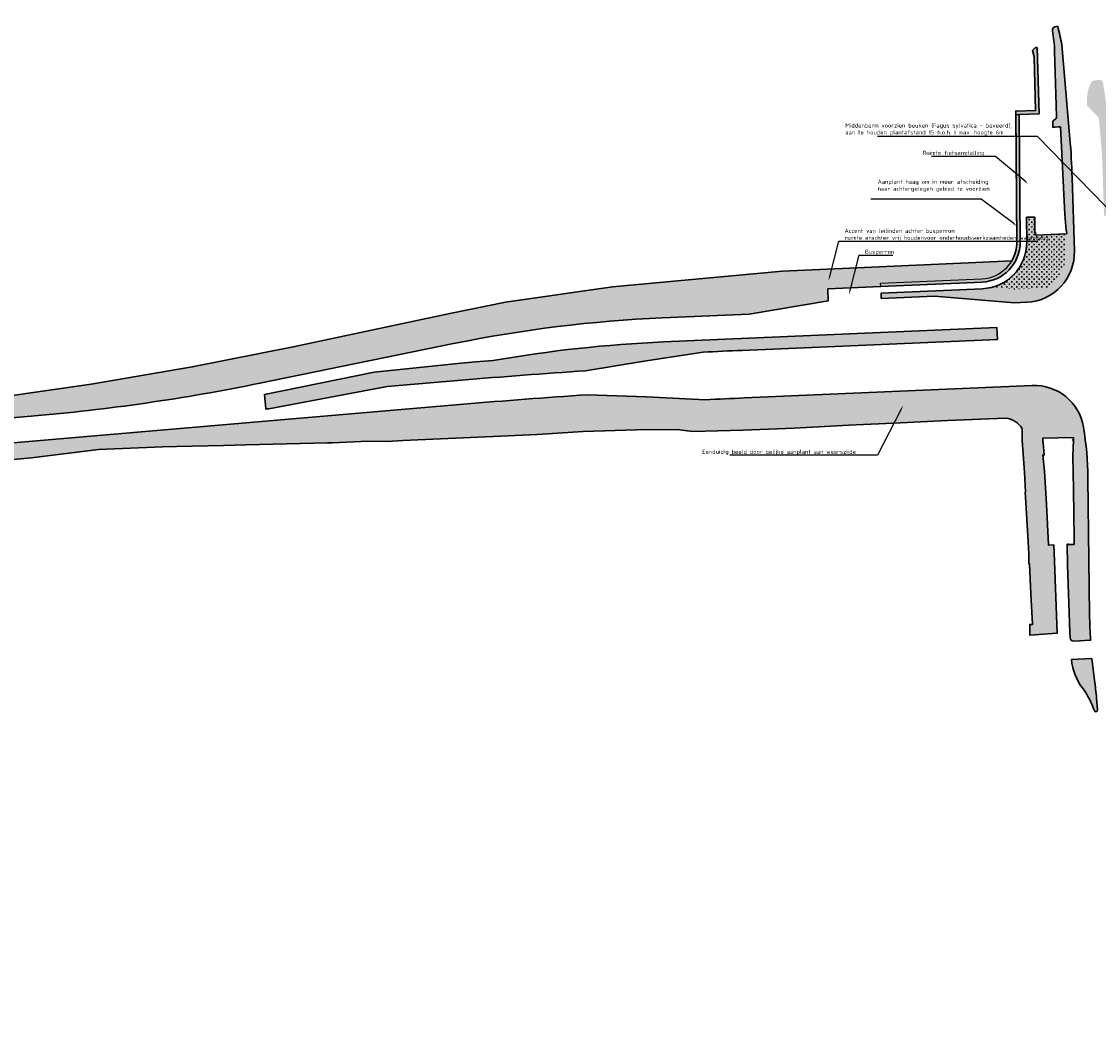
# Model space of a CAD drawing. Header units: metres. Extents: x 169758 to 173903, y 405444 to 407160.
# Tile 8 of 13: x 171081 to 171405, y 406408 to 406714. Entities that reach past the tile are written whole.
import ezdxf
from ezdxf import colors
from ezdxf.entities.mleader import LeaderData, LeaderLine
from ezdxf.math import Vec2, Vec3

# ---------------------------------------------------------------- set-up
doc = ezdxf.new("R2010")
doc.units = ezdxf.units.M
doc.header["$MEASUREMENT"] = 0
doc.layers.add('BRO ALG G aan te planten haag', color=114, linetype='Continuous')
doc.layers.add('BRO ALG G Bermen', color=7, linetype='Continuous', lineweight=30, true_color=0xafd9aa)
doc.layers.add('BRO ALG G Bloem- en kruidenrijk grasland hatch', color=7, linetype='Continuous', true_color=0xd7ebd2)
doc.layers.add('X-XX-AL-T25-500', color=7, linetype='Continuous', lineweight=25)
doc.styles.add('NLCS-ISO-M500-T25', font='NLCS-ISO.ttf', dxfattribs={"height": 1.25})
pattern_1 = [(0, (0, 0), (0.75, 0.75), [0.375, -1.125]), (90, (0.1875, -0.1875), (-0.7499999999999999, 0.75), [0.375, -1.125])]

msp = doc.modelspace()

# ---------------------------------------------------------------- hatches: boundary and pattern name
at = {"layer": 'BRO ALG G aan te planten haag'}
h = msp.add_hatch(color=256, dxfattribs=at)
h.dxf.hatch_style = 1
h.paths.add_polyline_path([(171381.4401412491, 406647.7344690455), (171381.1297081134, 406686.1844832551), (171380.129740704, 406686.1764098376), (171380.4401738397, 406647.7263956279, -0.4039940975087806), (171369.9143819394, 406636.6477988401), (171339.4126650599, 406635.3326483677), (171339.4568192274, 406634.308599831), (171369.9574591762, 406635.648727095, 0.4039940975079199)])
at = {"layer": 'BRO ALG G Bermen'}
h = msp.add_hatch(color=256, dxfattribs=at)
h.dxf.hatch_style = 1
edge = h.paths.add_edge_path(flags=17)
edge.add_line((170035.612, 407051.313), (170005.252, 407023.721))
edge.add_line((170005.252, 407023.721), (169995.595, 407014.945))
edge.add_line((169995.595, 407014.945), (169992.799, 407012.185))
edge.add_line((169992.799, 407012.185), (169986.961, 407006.693))
edge.add_line((169986.961, 407006.693), (169984.7786659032, 407004.568055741))
edge.add_line((169984.7786659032, 407004.568055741), (169986.4161310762, 407000.9008282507))
edge.add_arc((170359.5814757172, 406621.2427428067), 532.3463499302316, 134.505863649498, 135.1613858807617)
edge.add_arc((170049.461063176, 406929.6210162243), 95.00000000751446, 135.161385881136, 141.6687191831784)
edge.add_arc((169983.9604999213, 406981.4083333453), 11.49999999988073, 141.6687191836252, 222.7496336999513)
edge.add_line((169975.5157411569, 406973.6021787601), (169974.0176026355, 406972.2697672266))
edge.add_arc((170611.9164096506, 407494.4118488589), 824.3465541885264, 219.3015037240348, 220.4787868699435)
edge.add_arc((170170.2785678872, 407127.4935724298), 250.3407251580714, 222.2188018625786, 227.7824661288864)
edge.add_arc((169624.2478095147, 406588.926065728), 517.1749999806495, 39.74957779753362, 43.06864620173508, ccw=False)
edge.add_line((170021.8760208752, 406919.6250015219), (170016.201, 406928.033))
edge.add_line((170016.201, 406928.033), (170013.8328175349, 406931.1148175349))
edge.add_line((170013.8328175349, 406931.1148175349), (170016.819, 406934.16))
edge.add_line((170016.819, 406934.16), (170016.645, 406933.921))
edge.add_line((170016.645, 406933.921), (170016.626, 406933.89))
edge.add_line((170016.626, 406933.89), (170016.492, 406933.668))
edge.add_line((170016.492, 406933.668), (170016.361, 406933.404))
edge.add_line((170016.361, 406933.404), (170016.349, 406933.373))
edge.add_line((170016.349, 406933.373), (170016.252, 406933.129))
edge.add_line((170016.252, 406933.129), (170016.197, 406932.945))
edge.add_line((170016.197, 406932.945), (170016.168, 406932.846))
edge.add_line((170016.168, 406932.846), (170016.107, 406932.556))
edge.add_line((170016.107, 406932.556), (170016.071, 406932.263))
edge.add_line((170016.071, 406932.263), (170016.06, 406931.968))
edge.add_line((170016.06, 406931.968), (170016.074, 406931.673))
edge.add_line((170016.074, 406931.673), (170016.094, 406931.526))
edge.add_line((170016.094, 406931.526), (170016.113, 406931.38))
edge.add_line((170016.113, 406931.38), (170016.124, 406931.332))
edge.add_line((170016.124, 406931.332), (170016.176, 406931.091))
edge.add_line((170016.176, 406931.091), (170016.233, 406930.908))
edge.add_line((170016.233, 406930.908), (170016.264, 406930.811))
edge.add_line((170016.264, 406930.811), (170042.564, 406891.891))
edge.add_line((170042.564, 406891.891), (170045.083, 406887.842))
edge.add_line((170045.083, 406887.842), (170046.025704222, 406886.5423251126))
edge.add_line((170046.025704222, 406886.5423251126), (170044.8009999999, 406885.654))
edge.add_line((170044.8009999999, 406885.654), (170047.771, 406881.259))
edge.add_line((170047.771, 406881.259), (170048.053437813, 406881.1749170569))
edge.add_line((170048.053437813, 406881.1749170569), (170048.095006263, 406881.1019481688))
edge.add_line((170048.095006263, 406881.1019481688), (170052.3208906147, 406873.4602314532))
edge.add_line((170052.3208906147, 406873.4602314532), (170061.3913156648, 406860.3380216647))
edge.add_line((170061.3913156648, 406860.3380216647), (170061.75, 406861.882))
edge.add_line((170061.75, 406861.882), (170066.416, 406866.871))
edge.add_line((170066.416, 406866.871), (170067.231, 406866.072))
edge.add_line((170067.231, 406866.072), (170067.552, 406865.783))
edge.add_line((170067.552, 406865.783), (170063.62, 406861.578))
edge.add_line((170063.62, 406861.578), (170063.154, 406859.574))
edge.add_line((170063.154, 406859.574), (170067.347, 406852.838))
edge.add_line((170067.347, 406852.838), (170071.597, 406846.193))
edge.add_line((170071.597, 406846.193), (170074.509, 406841.83))
edge.add_line((170074.509, 406841.83), (170091.411, 406818.25))
edge.add_line((170091.411, 406818.25), (170109.581, 406792.9))
edge.add_line((170109.581, 406792.9), (170129.53, 406765.47))
edge.add_line((170129.53, 406765.47), (170139.09, 406752.906))
edge.add_line((170139.09, 406752.906), (170145.371, 406744.651))
edge.add_line((170145.371, 406744.651), (170157.2, 406730.742))
edge.add_line((170157.2, 406730.742), (170171.829, 406714.691))
edge.add_line((170171.829, 406714.691), (170173.726, 406713.594))
edge.add_line((170173.726, 406713.594), (170175.712, 406712.667))
edge.add_line((170175.712, 406712.667), (170177.77, 406711.916))
edge.add_line((170177.77, 406711.916), (170179.177, 406711.538))
edge.add_line((170179.177, 406711.538), (170179.886, 406711.348))
edge.add_line((170179.886, 406711.348), (170180.872, 406711.173))
edge.add_line((170180.872, 406711.173), (170182.044, 406710.965))
edge.add_line((170182.044, 406710.965), (170184.227, 406710.772))
edge.add_line((170184.227, 406710.772), (170186.418, 406710.77))
edge.add_line((170186.418, 406710.77), (170196.63, 406710.98))
edge.add_line((170196.63, 406710.98), (170205.15, 406711.64))
edge.add_line((170205.15, 406711.64), (170207.596, 406711.911))
edge.add_line((170207.596, 406711.911), (170209.945, 406712.379))
edge.add_line((170209.945, 406712.379), (170210.01, 406712.392))
edge.add_line((170210.01, 406712.392), (170212.373, 406713.081))
edge.add_line((170212.373, 406713.081), (170214.668, 406713.971))
edge.add_line((170214.668, 406713.971), (170230.091, 406721.64))
edge.add_line((170230.091, 406721.64), (170233.281, 406724.54))
edge.add_line((170233.281, 406724.54), (170241.7, 406735.041))
edge.add_line((170241.7, 406735.041), (170245.958, 406740.465))
edge.add_line((170245.958, 406740.465), (170248.117, 406743.215))
edge.add_line((170248.117, 406743.215), (170248.67, 406743.919))
edge.add_line((170248.67, 406743.919), (170253.481, 406750.715))
edge.add_line((170253.481, 406750.715), (170255.65, 406753.78))
edge.add_line((170255.65, 406753.78), (170255.89, 406754.093))
edge.add_line((170255.89, 406754.093), (170258.539, 406757.55))
edge.add_line((170258.539, 406757.55), (170263.389, 406764.52))
edge.add_line((170263.389, 406764.52), (170265.289, 406763.68))
edge.add_line((170265.289, 406763.68), (170260.98, 406757.49))
edge.add_line((170260.98, 406757.49), (170259.204, 406755.102))
edge.add_line((170259.204, 406755.102), (170257.79, 406753.2))
edge.add_line((170257.79, 406753.2), (170255.643, 406750))
edge.add_line((170255.643, 406750), (170251.509, 406744.18))
edge.add_line((170251.509, 406744.18), (170247.579, 406739.089))
edge.add_line((170247.579, 406739.089), (170243.28, 406733.701))
edge.add_line((170243.28, 406733.701), (170236.45, 406724.55))
edge.add_line((170236.45, 406724.55), (170234.938, 406722.917))
edge.add_line((170234.938, 406722.917), (170231.15, 406719.792))
edge.add_line((170231.15, 406719.792), (170230.21, 406719.14))
edge.add_line((170230.21, 406719.14), (170226.416, 406717.29))
edge.add_line((170226.416, 406717.29), (170215.139, 406711.791))
edge.add_line((170215.139, 406711.791), (170212.6834312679, 406710.7793166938))
edge.add_line((170212.6834312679, 406710.7793166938), (170213.0286851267, 406704.506074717))
edge.add_line((170213.0286851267, 406704.506074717), (170192.7945334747, 406685.7381278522))
edge.add_arc((170533.3969285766, 407049.8398039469), 498.5780000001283, 226.9098951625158, 231.2686492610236)
edge.add_line((170221.4518339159, 406660.9050022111), (170221.9311204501, 406661.0175122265))
edge.add_line((170221.9311204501, 406661.0175122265), (170228.3969999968, 406657.4480000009))
edge.add_line((170228.3969999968, 406657.4480000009), (170235.6639999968, 406652.1420000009))
edge.add_line((170235.6639999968, 406652.1420000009), (170243.5609999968, 406647.0180000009))
edge.add_line((170243.5609999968, 406647.0180000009), (170252.3779999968, 406641.617000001))
edge.add_line((170252.3779999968, 406641.617000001), (170259.9679999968, 406637.2350000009))
edge.add_line((170259.9679999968, 406637.2350000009), (170271.3989999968, 406631.068000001))
edge.add_line((170271.3989999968, 406631.068000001), (170281.9599999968, 406625.9170000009))
edge.add_line((170281.9599999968, 406625.9170000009), (170291.1539999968, 406621.7280000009))
edge.add_line((170291.1539999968, 406621.7280000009), (170301.5989999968, 406616.9030000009))
edge.add_line((170301.5989999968, 406616.9030000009), (170313.4659999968, 406611.0000000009))
edge.add_line((170313.4659999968, 406611.0000000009), (170329.0629999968, 406602.0230000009))
edge.add_line((170329.0629999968, 406602.0230000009), (170343.2259999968, 406594.3360000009))
edge.add_line((170343.2259999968, 406594.3360000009), (170354.2736154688, 406588.3790850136))
edge.add_line((170354.2736154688, 406588.3790850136), (170363.8737385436, 406583.5034084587))
edge.add_arc((170533.9715758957, 407052.2716213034), 498.675156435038, 250.0561254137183, 258.7718407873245)
edge.add_arc((170439.0112461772, 406573.9311628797), 10.99999999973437, 258.7822488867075, 298.608105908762)
edge.add_arc((170468.2190261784, 406520.378333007), 50.00000000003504, 56.19273106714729, 118.6081059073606, ccw=False)
edge.add_arc((170502.1594893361, 406571.0640801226), 11.00000000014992, 236.1927310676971, 270.3239980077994)
edge.add_line((170502.2216921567, 406560.0642559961), (170527.1287227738, 406560.2051025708))
edge.add_arc((170527.1343775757, 406559.2051185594), 0.999999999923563, 3.0151875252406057, 90.32399801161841, ccw=False)
edge.add_line((170528.1329932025, 406559.2577192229), (170528.0900268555, 406555.4670410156))
edge.add_line((170528.0900268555, 406555.4670410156), (170552.0920410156, 406555.4609985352))
edge.add_line((170552.0920410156, 406555.4609985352), (170575.4700317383, 406557.0660400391))
edge.add_line((170575.4700317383, 406557.0660400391), (170615.3720092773, 406560.4760131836))
edge.add_line((170615.3720092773, 406560.4760131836), (170668.3020019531, 406565.0010375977))
edge.add_line((170668.3020019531, 406565.0010375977), (170726.5390014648, 406569.9800415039))
edge.add_line((170726.5390014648, 406569.9800415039), (170825.25, 406578.7930297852))
edge.add_line((170825.25, 406578.7930297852), (170851.9140014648, 406581.3760375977))
edge.add_line((170851.9140014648, 406581.3760375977), (170852.1300048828, 406580.9199829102))
edge.add_line((170852.1300048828, 406580.9199829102), (170883.1199951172, 406583.8500366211))
edge.add_line((170883.1199951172, 406583.8500366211), (170889.4600219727, 406584.4000244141))
edge.add_line((170889.4600219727, 406584.4000244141), (170913.950012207, 406586.5700073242))
edge.add_line((170913.950012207, 406586.5700073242), (170914.2430419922, 406587.2349853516))
edge.add_line((170914.2430419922, 406587.2349853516), (170917.575012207, 406586.3939819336))
edge.add_line((170917.575012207, 406586.3939819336), (171002.5969848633, 406593.9140014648))
edge.add_line((171002.5969848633, 406593.9140014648), (171059.616027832, 406598.9260253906))
edge.add_line((171059.616027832, 406598.9260253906), (171101.6430053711, 406604.9240112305))
edge.add_line((171101.6430053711, 406604.9240112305), (171132.0620117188, 406610.1000366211))
edge.add_line((171132.0620117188, 406610.1000366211), (171162.4700317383, 406616.1060180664))
edge.add_line((171162.4700317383, 406616.1060180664), (171209.6920166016, 406626.1810302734))
edge.add_line((171209.6920166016, 406626.1810302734), (171226.4280395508, 406629.6199951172))
edge.add_line((171226.4280395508, 406629.6199951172), (171258.5939941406, 406634.2430419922))
edge.add_line((171258.5939941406, 406634.2430419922), (171309.83203125, 406638.9100341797))
edge.add_line((171309.83203125, 406638.9100341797), (171365.9080200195, 406641.4290161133))
edge.add_line((171365.9080200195, 406641.4290161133), (171378.8934123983, 406642.012371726))
edge.add_arc((171369.4405323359, 406647.6375880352), 11.00000000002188, 329.2439852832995, 360.462577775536)
edge.add_line((171380.4401738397, 406647.7263956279), (171380.1218396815, 406687.1550245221))
edge.add_line((171380.1218396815, 406687.1550245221), (171386.0994473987, 406687.3323516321))
edge.add_line((171386.0994473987, 406687.3323516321), (171385.619657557, 406703.505825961))
edge.add_line((171385.619657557, 406703.505825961), (171385.1139710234, 406705.3895407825))
edge.add_line((171385.1139710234, 406705.3895407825), (171385.299, 406705.558))
edge.add_line((171385.299, 406705.558), (171385.484, 406705.757))
edge.add_line((171385.484, 406705.757), (171385.729, 406706.021))
edge.add_line((171385.729, 406706.021), (171385.795, 406706.08))
edge.add_line((171385.795, 406706.08), (171385.866, 406706.133))
edge.add_line((171385.866, 406706.133), (171385.941, 406706.18))
edge.add_line((171385.941, 406706.18), (171386.02, 406706.219))
edge.add_line((171386.02, 406706.219), (171386.103, 406706.251))
edge.add_line((171386.103, 406706.251), (171386.188, 406706.275))
edge.add_line((171386.188, 406706.275), (171386.275, 406706.291))
edge.add_line((171386.275, 406706.291), (171386.363, 406706.299))
edge.add_line((171386.363, 406706.299), (171386.537, 406706.307))
edge.add_line((171386.537, 406706.307), (171387.1286598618, 406686.3624435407))
edge.add_line((171387.1286598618, 406686.3624435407), (171381.1297081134, 406686.1844832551))
edge.add_line((171381.1297081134, 406686.1844832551), (171381.4401412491, 406647.7344690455))
edge.add_arc((171369.440532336, 406647.637588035), 11.99999999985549, -87.53109217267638, 0.4625777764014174, ccw=False)
edge.add_line((171369.9574591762, 406635.648727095), (171339.4568192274, 406634.308599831))
edge.add_line((171339.4568192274, 406634.308599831), (171323.4716713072, 406633.6193640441))
edge.add_line((171323.4716713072, 406633.6193640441), (171323.6267493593, 406630.022705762))
edge.add_line((171323.6267493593, 406630.022705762), (171299.7782591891, 406625.9916368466))
edge.add_line((171299.7782591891, 406625.9916368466), (171273.7084394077, 406624.867577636))
edge.add_arc((171290.9554880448, 406224.864227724), 400.37500000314, 92.4689078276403, 101.5509121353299)
edge.add_line((171210.7849580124, 406617.1304979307), (171152.4230186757, 406605.2026112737))
edge.add_arc((171032.3549473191, 407192.6835036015), 599.6249999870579, 274.89433838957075, 281.5509121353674, ccw=False)
edge.add_line((171083.5140349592, 406595.2448972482), (170926.5753944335, 406581.80613119))
edge.add_line((170926.5753944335, 406581.80613119), (170887.4689274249, 406578.3695773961))
edge.add_line((170887.4689274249, 406578.3695773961), (170799.7430459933, 406570.4706735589))
edge.add_arc((170710.0650904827, 407566.4414885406), 999.9999999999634, 272.9357894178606, 275.1450803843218, ccw=False)
edge.add_arc((170812.6842980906, 405565.4461264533), 1003.625000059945, 92.93578941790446, 95.05042643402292)
edge.add_line((170724.3327132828, 406565.1746587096), (170550.4309417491, 406549.8059894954))
edge.add_arc((170515.5370725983, 406944.6421055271), 396.3750000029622, 260.3645286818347, 275.05042643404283, ccw=False)
edge.add_arc((170533.3969285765, 407049.839803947), 503.0780000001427, 214.6532731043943, 260.3645286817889, ccw=False)
edge.add_line((170119.5609226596, 406763.7852037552), (170046.3215679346, 406869.7407871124))
edge.add_line((170046.3215679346, 406869.7407871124), (170041.9471467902, 406877.651104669))
edge.add_line((170041.9471467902, 406877.651104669), (170036.0419636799, 406888.0170106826))
edge.add_line((170036.0419636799, 406888.0170106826), (170029.8799422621, 406898.2642115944))
edge.add_arc((169624.2478094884, 406588.9260657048), 510.1250000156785, 37.32941860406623, 43.0686462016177)
edge.add_arc((169770.355024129, 406725.50088709), 310.1249999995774, 43.06864620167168, 50.30458411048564)
edge.add_arc((169978.0143960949, 406975.6685325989), 15.00000000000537, 147.1981407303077, 230.304584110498, ccw=False)
edge.add_arc((170049.4610631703, 406929.6210162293), 99.9999999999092, 135.1613858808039, 147.1981407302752, ccw=False)
edge.add_arc((170359.5814758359, 406621.2427426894), 537.3463500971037, 131.8899500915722, 135.1613858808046, ccw=False)
edge.add_line((170000.7942485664, 407021.2587742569), (170056.3545962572, 407071.7990812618))
edge.add_line((170056.3545962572, 407071.7990812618), (170069.178401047, 407083.1960328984))
edge.add_line((170069.178401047, 407083.1960328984), (170071.2880186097, 407080.8577590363))
edge.add_line((170071.2880186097, 407080.8577590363), (170058.5525605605, 407069.367682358))
edge.add_line((170058.5525605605, 407069.367682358), (170046.6064548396, 407058.6062617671))
edge.add_line((170046.6064548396, 407058.6062617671), (170035.612, 407051.313))
h = msp.add_hatch(color=256, dxfattribs=at)
h.dxf.hatch_style = 1
h.paths.add_polyline_path([(171397.777007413, 406645.051815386), (171397.090125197, 406667.0919424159, 0.01471150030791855), (171396.4313001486, 406678.8204771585), (171394.002, 406707.092, 0.007203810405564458), (171392.7505544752, 406712.7528237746), (171391.8568874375, 406712.5117199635, 0.3932584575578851), (171391.135635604, 406711.3559614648, -0.04036392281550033), (171391.8216129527, 406705.1880573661), (171392.413343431, 406685.5208048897, -0.3035515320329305), (171391.8234060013, 406684.5784707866, 0.3035515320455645), (171391.2334685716, 406683.6361366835), (171391.274, 406682.289), (171391.764, 406682.328), (171391.935, 406682.362), (171392.983, 406682.372), (171393.5430589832, 406682.3966604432), (171394.876, 406656.015), (171395.286, 406651.211), (171395.433, 406651.042), (171395.515, 406650.338), (171395.378, 406650.226), (171386.113, 406649.809), (171386.059, 406650.531), (171385.841, 406650.628), (171385.8799822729, 406655.2038799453), (171383.3800637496, 406655.1836964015), (171383.440076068, 406647.7506158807, -0.4037560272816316), (171370.0550650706, 406633.6510820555), (171339.5429737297, 406632.3104556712), (171339.6118972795, 406630.7119415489), (171355.5970451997, 406631.4011773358), (171379.7039987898, 406629.4378157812), (171383.4304451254, 406629.5984899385, 0.4107220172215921)])
h = msp.add_hatch(color=256, dxfattribs=at)
h.dxf.hatch_style = 1
h.paths.add_polyline_path([(171406.3917544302, 406695.7645678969, 0.4124732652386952), (171405.2492374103, 406696.5908633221), (171403.5065313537, 406696.3162695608, 0.2269878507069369), (171402.8216131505, 406695.7904796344, 0.1516512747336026), (171401.6271559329, 406688.7758338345), (171405.0903480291, 406685.2012367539, -0.02045146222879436), (171406.3044864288, 406668.3795941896), (171406.700340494, 406655.6777456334), (171409.2455902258, 406655.678321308), (171409.1393429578, 406664.4781535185, 0.03733341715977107)])
h = msp.add_hatch(color=256, dxfattribs=at)
h.dxf.hatch_style = 1
h.paths.add_polyline_path([(171222.6666611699, 406612.0126511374), (171217.3439669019, 406611.5858381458), (171212.020365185, 406611.0857759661), (171186.8293806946, 406608.5090580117), (171153.8213591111, 406601.7629501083), (171154.1921338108, 406597.4330230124), (171155.1727540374, 406597.5169942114), (171190.7343216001, 406604.1753308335), (171213.1215580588, 406606.0923656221, -0.004675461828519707), (171250.5444650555, 406608.9446850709), (171268.2233585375, 406611.8256156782), (171285.9428657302, 406614.5503308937, -0.001468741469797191), (171297.7415092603, 406615.0937833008), (171374.6055909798, 406618.4079519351), (171374.4526667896, 406621.9546566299), (171274.0207493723, 406617.6243074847, 0.03288753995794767)])
h = msp.add_hatch(color=256, dxfattribs=at)
h.dxf.hatch_style = 1
h.paths.add_polyline_path([(170472.9990234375, 406512.174987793), (170473.616027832, 406513.0980224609), (170474.2940063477, 406513.9760131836), (170475.0300292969, 406514.8060302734), (170475.8200073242, 406515.583984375), (170476.6619873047, 406516.3070068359), (170477.549987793, 406516.9719848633), (170478.4819946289, 406517.5740356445), (170480.2659740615, 406518.6726893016), (170484.454, 406520.595), (170492.582, 406523.108), (170498.393, 406523.663), (170509.427, 406523.467), (170516.425, 406523.359), (170519.123, 406523.46), (170522.04, 406523.543), (170522.789, 406523.581), (170525.474, 406523.667), (170526.091, 406523.687), (170530.822, 406523.772), (170534.82, 406523.892), (170536.0249554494, 406523.9280774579), (170542.435, 406524.12), (170556.631, 406524.731), (170570.198, 406525.709), (170585.991, 406526.979), (170603.592, 406529.006), (170622.959, 406531.239), (170625.174, 406531.533), (170640.919, 406533.62), (170659.722, 406536.47), (170673.364, 406538.74), (170686.676, 406541.014), (170701.457, 406543.829), (170717.368, 406546.532), (170733.307, 406549.237), (170744.359, 406550.942), (170757.284, 406552.504), (170772.861, 406554.116), (170778.435, 406554.751), (170789.051, 406555.962), (170805.456, 406557.687), (170826.012, 406559.77), (170847.741, 406561.872), (170867.173, 406563.314), (170874.492, 406563.906), (170877.4199829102, 406564.1199951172), (170884.9700317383, 406564.8300170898), (170888.9600219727, 406565.2200317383), (170898.2200317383, 406566.2300415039), (170899.719, 406566.138), (170901.469, 406566.337), (170906.521, 406566.785), (170923.3, 406568.185), (170960.367, 406571.814), (170986.955, 406573.91), (171009.041, 406575.742), (171034.719, 406578.007), (171060.54, 406580.645), (171083.61, 406582.728), (171103.849, 406585.182), (171123.078, 406586.063), (171127.315, 406586.156), (171141.517, 406586.47), (171148.234, 406586.619), (171172.846, 406587.225), (171174.299, 406587.261), (171184.909, 406587.744), (171190.869, 406587.662), (171195.446, 406587.908), (171222.669, 406589.15), (171235.944, 406589.756), (171249.82, 406590.6), (171265.891, 406591.144), (171278.154, 406591.266), (171280.388, 406590.949), (171282.874, 406590.631), (171297.871, 406591.016), (171313.37, 406591.672), (171329.824, 406592.535), (171345.408, 406593.255), (171359.508, 406593.961), (171377.0509999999, 406594.672, -0.2346648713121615), (171382.066, 406591.48), (171382.064, 406591.0949999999), (171382.064, 406590.416), (171382.058, 406587.959), (171382.714, 406578.412), (171383.009, 406572.394), (171382.957, 406572.393), (171383.257, 406567.558), (171383.828, 406557.387), (171384.07, 406553.799), (171384.086, 406550.788), (171384.21, 406550.789), (171384.701, 406541.778), (171385.203, 406532.556), (171384.309, 406532.545), (171384.321, 406531.393), (171384.322, 406531.389), (171384.343, 406529.262), (171392.612, 406529.927), (171391.782, 406551.619), (171391.573, 406556.466), (171389.995, 406556.409), (171389.994, 406556.489), (171389.33, 406568.723), (171388.794, 406578.686), (171388.234, 406583.544), (171388.658, 406583.541), (171388.343, 406587.33), (171388.317, 406587.641), (171388.305, 406587.896), (171388.249, 406588.632), (171397.483, 406588.887), (171397.495, 406588.559), (171397.5101218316, 406588.1161463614), (171397.541, 406588.111), (171397.332, 406583.199), (171397.5, 406573.213), (171397.715, 406558.274), (171397.753, 406556.671), (171397.371, 406556.654), (171395.5990261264, 406556.5754948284), (171395.736, 406550.457), (171396.444, 406530.249), (171396.5060124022, 406528.4790190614, 0.4188122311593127), (171397.555969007, 406527.5152035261), (171402.6432440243, 406527.7727760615, -0.01248984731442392), (171402.3596431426, 406535.4350996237), (171401.8637031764, 406576.7026230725, 0.03840481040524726), (171400.5035309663, 406591.9814989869, 0.3787811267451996), (171385.0624813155, 406604.4954915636), (171298.3596676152, 406600.7571037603, 0.001470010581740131), (171286.6351195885, 406600.2170344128), (171268.8426529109, 406601.0433849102), (171251.0278306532, 406601.7108162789, 0.004710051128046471), (171213.4644709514, 406598.845178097), (170927.2169802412, 406574.3136572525), (170888.1751165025, 406570.9278841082), (170793.7138772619, 406562.3961092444, 0.02691657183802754), (170703.2089432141, 406549.2821625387, -0.02776931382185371), (170592.93914865, 406533.4961563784), (170538.438000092, 406528.7608132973, -0.04377728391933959), (170476.6330506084, 406528.8121825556, 0.4070948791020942), (170460.4049765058, 406515.5575185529), (170455.580560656, 406472.9296295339), (170454.172548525, 406466.0701747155, 0.1409278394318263), (170456.3138436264, 406438.5165683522, 0.0754467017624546), (170466.5348296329, 406420.1654690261), (170474.0938384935, 406410.4013391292), (170475.6242663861, 406408.4244534), (170477.5907412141, 406409.9682355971), (170468.5116700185, 406421.6958618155, -0.07544670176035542), (170458.6557192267, 406439.3915647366, -0.1409278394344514), (170456.6214888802, 406465.5674907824), (170458.0520761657, 406472.5369256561), (170460.6842269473, 406495.7942556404), (170462.7609863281, 406495.424987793), (170466.5859985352, 406493.2440185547), (170468.375, 406492.9739990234), (170470.7180175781, 406505.9689941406), (170470.9190063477, 406507.0599975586), (170471.1940307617, 406508.1350097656), (170471.541015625, 406509.1890258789), (170471.958984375, 406510.216003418), (170472.4459838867, 406511.2139892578)])
h = msp.add_hatch(color=256, dxfattribs=at)
h.dxf.hatch_style = 1
h.paths.add_polyline_path([(171403.0487242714, 406522.2659235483), (171396.8662468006, 406521.9630864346, 0.1431897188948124), (171400.3694541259, 406513.1771922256, -0.06692121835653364), (171403.7855692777, 406506.5605763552, 0.8790405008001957), (171404.7546119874, 406506.7715673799), (171404.4543176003, 406510.2622234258, 0.01373841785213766), (171403.8331852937, 406515.7213312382, -0.01073648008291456)])
at = {"layer": 'BRO ALG G Bloem- en kruidenrijk grasland hatch'}
h = msp.add_hatch(dxfattribs=at)
h.set_pattern_fill('CROSS', color=256, scale=3)
h.set_pattern_definition(pattern_1)
edge = h.paths.add_edge_path()
edge.add_line((171378.8934123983, 406642.012371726), (171365.9080200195, 406641.4290161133))
edge.add_line((171365.9080200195, 406641.4290161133), (171309.83203125, 406638.9100341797))
edge.add_line((171309.83203125, 406638.9100341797), (171258.5939941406, 406634.2430419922))
edge.add_line((171258.5939941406, 406634.2430419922), (171226.4280395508, 406629.6199951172))
edge.add_line((171226.4280395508, 406629.6199951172), (171209.6920166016, 406626.1810302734))
edge.add_line((171209.6920166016, 406626.1810302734), (171162.4700317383, 406616.1060180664))
edge.add_line((171162.4700317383, 406616.1060180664), (171132.0620117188, 406610.1000366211))
edge.add_line((171132.0620117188, 406610.1000366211), (171101.6430053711, 406604.9240112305))
edge.add_line((171101.6430053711, 406604.9240112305), (171059.616027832, 406598.9260253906))
edge.add_line((171059.616027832, 406598.9260253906), (171002.5969848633, 406593.9140014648))
edge.add_line((171002.5969848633, 406593.9140014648), (170917.575012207, 406586.3939819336))
edge.add_line((170917.575012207, 406586.3939819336), (170914.2430419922, 406587.2349853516))
edge.add_line((170914.2430419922, 406587.2349853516), (170913.950012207, 406586.5700073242))
edge.add_line((170913.950012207, 406586.5700073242), (170889.4600219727, 406584.4000244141))
edge.add_line((170889.4600219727, 406584.4000244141), (170883.1199951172, 406583.8500366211))
edge.add_line((170883.1199951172, 406583.8500366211), (170852.1300048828, 406580.9199829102))
edge.add_line((170852.1300048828, 406580.9199829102), (170851.9140014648, 406581.3760375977))
edge.add_line((170851.9140014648, 406581.3760375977), (170825.25, 406578.7930297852))
edge.add_line((170825.25, 406578.7930297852), (170726.5390014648, 406569.9800415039))
edge.add_line((170726.5390014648, 406569.9800415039), (170668.3020019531, 406565.0010375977))
edge.add_line((170668.3020019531, 406565.0010375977), (170615.3720092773, 406560.4760131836))
edge.add_line((170615.3720092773, 406560.4760131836), (170575.4700317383, 406557.0660400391))
edge.add_line((170575.4700317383, 406557.0660400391), (170552.0920410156, 406555.4609985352))
edge.add_line((170552.0920410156, 406555.4609985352), (170528.0900573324, 406555.4697298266))
edge.add_line((170528.0900573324, 406555.4697298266), (170528.1329932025, 406559.2577192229))
edge.add_arc((170527.1343775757, 406559.2051185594), 1.000000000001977, 3.015187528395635, 90.3239980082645)
edge.add_line((170527.1287227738, 406560.2051025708), (170502.2216921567, 406560.0642559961))
edge.add_arc((170502.159489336, 406571.0640801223), 10.99999999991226, 236.1927310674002, 270.32399800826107, ccw=False)
edge.add_arc((170468.2190261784, 406520.378333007), 50.00000000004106, 56.19273106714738, 118.6081059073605)
edge.add_arc((170439.0112461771, 406573.9311628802), 11.00000000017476, 258.7822488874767, 298.60810590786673, ccw=False)
edge.add_arc((170533.9715758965, 407052.2716213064), 498.6751564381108, 250.0561254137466, 258.7718407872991, ccw=False)
edge.add_line((170363.8737385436, 406583.5034084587), (170357.115, 406586.847))
edge.add_line((170357.115, 406586.847), (170350.1705, 406590.5915))
edge.add_line((170350.1705, 406590.5915), (170343.2259999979, 406594.3360000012))
edge.add_line((170343.2259999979, 406594.3360000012), (170329.0629999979, 406602.0230000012))
edge.add_line((170329.0629999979, 406602.0230000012), (170313.4659999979, 406611.0000000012))
edge.add_line((170313.4659999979, 406611.0000000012), (170301.5989999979, 406616.9030000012))
edge.add_line((170301.5989999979, 406616.9030000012), (170291.1539999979, 406621.7280000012))
edge.add_line((170291.1539999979, 406621.7280000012), (170281.9599999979, 406625.9170000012))
edge.add_line((170281.9599999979, 406625.9170000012), (170271.3989999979, 406631.0680000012))
edge.add_line((170271.3989999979, 406631.0680000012), (170259.9679999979, 406637.2350000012))
edge.add_line((170259.9679999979, 406637.2350000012), (170252.3779999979, 406641.6170000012))
edge.add_line((170252.3779999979, 406641.6170000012), (170243.5609999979, 406647.0180000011))
edge.add_line((170243.5609999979, 406647.0180000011), (170235.6639999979, 406652.1420000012))
edge.add_line((170235.6639999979, 406652.1420000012), (170228.3969999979, 406657.4480000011))
edge.add_line((170228.3969999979, 406657.4480000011), (170221.9311204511, 406661.0175122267))
edge.add_line((170221.9311204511, 406661.0175122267), (170220.8956017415, 406660.7744296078))
edge.add_arc((170533.396928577, 407049.8398039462), 499.0279999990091, 231.2282097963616, 260.3634461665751)
edge.add_arc((170515.5370725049, 406944.6421055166), 392.3250000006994, 260.3631517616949, 275.0504264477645)
edge.add_line((170550.0744102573, 406553.8402657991), (170723.976181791, 406569.2089350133))
edge.add_arc((170812.68429809, 405565.4461264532), 1007.675000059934, 92.93578941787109, 95.0504264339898, ccw=False)
edge.add_arc((170710.0650904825, 407566.4414885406), 995.9500000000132, 272.9357894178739, 275.1450803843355)
edge.add_line((170799.3798502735, 406574.5043553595), (170887.105731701, 406582.4032591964))
edge.add_line((170887.105731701, 406582.4032591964), (170926.195829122, 406585.8604239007))
edge.add_line((170926.195829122, 406585.8604239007), (171083.1684951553, 406599.2801298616))
edge.add_arc((171032.3549473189, 407192.6835036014), 595.5749999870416, 274.8943383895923, 281.5509121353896)
edge.add_line((171151.6120523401, 406609.170587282), (171209.9739916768, 406621.098473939))
edge.add_arc((171290.9554880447, 406224.864227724), 404.4250000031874, 92.46890782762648, 101.55091213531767, ccw=False)
edge.add_line((171273.5339765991, 406628.9138182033), (171299.3518865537, 406630.0270157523))
edge.add_line((171299.3518865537, 406630.0270157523), (171323.200376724, 406634.0580846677))
edge.add_line((171323.200376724, 406634.0580846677), (171323.4522865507, 406634.0689463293))
edge.add_line((171323.4522865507, 406634.0689463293), (171323.4113631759, 406635.0180644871))
edge.add_line((171323.4113631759, 406635.0180644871), (171339.3965110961, 406635.7073002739))
edge.add_line((171339.3965110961, 406635.7073002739), (171339.4557422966, 406634.3335766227))
edge.add_line((171339.4557422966, 406634.3335766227), (171369.9574591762, 406635.648727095))
edge.add_arc((171369.4405323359, 406647.6375880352), 12.00000000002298, 272.4689078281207, 332.330548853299)
edge.add_line((171380.0682284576, 406642.0651491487), (171378.8934123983, 406642.012371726))
h = msp.add_hatch(dxfattribs=at)
h.set_pattern_fill('CROSS', color=256, scale=3)
h.set_pattern_definition(pattern_1)
edge = h.paths.add_edge_path()
edge.add_arc((171369.440532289, 406647.6375895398), 14.0000000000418, 284.0995981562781, 360.4625777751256)
edge.add_line((171383.4400760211, 406647.750617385), (171383.3800637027, 406655.1836979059))
edge.add_line((171383.3800637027, 406655.1836979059), (171385.8799822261, 406655.2038814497))
edge.add_line((171385.8799822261, 406655.2038814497), (171385.8409999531, 406650.6280015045))
edge.add_line((171385.8409999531, 406650.6280015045), (171386.0589999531, 406650.5310015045))
edge.add_line((171386.0589999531, 406650.5310015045), (171386.1129999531, 406649.8090015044))
edge.add_line((171386.1129999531, 406649.8090015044), (171395.1149087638, 406650.2141602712))
edge.add_line((171395.1149087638, 406650.2141602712), (171395.2782205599, 406644.9739420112))
edge.add_arc((171382.7842865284, 406644.5845676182), 12.50000000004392, -58.85504507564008, 1.7850495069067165, ccw=False)
edge.add_line((171389.2493491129, 406633.8862983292), (171379.9026445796, 406633.485048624))
edge.add_line((171379.9026445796, 406633.485048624), (171372.8510472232, 406634.0593574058))
h = msp.add_hatch(dxfattribs=at)
h.set_pattern_fill('CROSS', color=256, scale=3)
h.set_pattern_definition(pattern_1)
h.paths.add_polyline_path([(171592.175723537, 406627.2077591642), (171610.0787813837, 406628.2415747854), (171627.9958250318, 406629.8227235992, 0.005256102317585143), (171640.2556795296, 406632.4843271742, -0.01039219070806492), (171672.9542091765, 406639.2322255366), (171672.3166583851, 406642.6312286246), (171642.0254197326, 406636.9495029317), (171603.9629704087, 406633.6777450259, -0.009444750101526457), (171528.3213752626, 406628.6129566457), (171492.7696964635, 406623.5028644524), (171441.0446529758, 406621.2726222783), (171441.197577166, 406617.7259175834), (171533.0835565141, 406621.6877892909, 0.02503123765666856)])
h.paths.add_polyline_path([(171374.4526667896, 406621.9546566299), (171274.0207493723, 406617.6243074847, 0.03288753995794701), (171222.6666611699, 406612.0126511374), (171217.3439669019, 406611.5858381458), (171212.020365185, 406611.0857759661), (171186.8293806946, 406608.5090580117), (171153.8213591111, 406601.7629501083), (171154.1921338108, 406597.4330230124), (171155.1727540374, 406597.5169942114), (171190.7343216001, 406604.1753308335), (171213.1215580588, 406606.0923656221, -0.004675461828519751), (171250.5444650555, 406608.9446850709), (171268.2233585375, 406611.8256156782), (171285.9428657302, 406614.5503308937, -0.001468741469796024), (171297.7415092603, 406615.0937833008), (171374.6055909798, 406618.4079519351)])
h = msp.add_hatch(dxfattribs=at)
h.set_pattern_fill('CROSS', color=256, scale=3)
h.set_pattern_definition(pattern_1)
h.paths.add_polyline_path([(171391.2602365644, 406600.7089588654), (171298.534130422, 406596.710863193, 0.001494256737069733), (171286.6404079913, 406596.1624231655), (171268.6728886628, 406596.9969037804), (171251.0872944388, 406597.655747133, 0.004649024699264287), (171214.0856567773, 406594.8335684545), (170927.5608227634, 406570.298245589), (170888.5394310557, 406566.8943032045), (170794.0781918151, 406558.3625283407, 0.02691657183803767), (170704.0044871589, 406545.311065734, -0.02776931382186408), (170593.2897129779, 406529.46135717), (170538.788565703, 406524.7260142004, -0.01826951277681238), (170512.6917354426, 406523.4166154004), (170516.425, 406523.359), (170519.123, 406523.46), (170522.04, 406523.543), (170522.789, 406523.581), (170525.474, 406523.667), (170526.091, 406523.687), (170530.822, 406523.772), (170534.82, 406523.892), (170536.0249554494, 406523.9280774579), (170542.435, 406524.12), (170556.631, 406524.731), (170570.198, 406525.709), (170585.991, 406526.979), (170603.592, 406529.006), (170622.959, 406531.239), (170625.174, 406531.533), (170640.919, 406533.62), (170659.722, 406536.47), (170673.364, 406538.74), (170686.676, 406541.014), (170701.457, 406543.829), (170717.368, 406546.532), (170733.307, 406549.237), (170744.359, 406550.942), (170757.284, 406552.504), (170772.861, 406554.116), (170778.435, 406554.751), (170789.051, 406555.962), (170805.456, 406557.687), (170826.012, 406559.77), (170847.741, 406561.872), (170867.173, 406563.314), (170874.492, 406563.906), (170877.4199829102, 406564.1199951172), (170884.9700317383, 406564.8300170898), (170888.9600219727, 406565.2200317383), (170898.2200317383, 406566.2300415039), (170899.719, 406566.138), (170901.469, 406566.337), (170906.521, 406566.785), (170923.3, 406568.185), (170960.367, 406571.814), (170986.955, 406573.91), (171009.041, 406575.742), (171034.719, 406578.007), (171060.54, 406580.645), (171083.61, 406582.728), (171103.849, 406585.182), (171123.078, 406586.063), (171127.315, 406586.156), (171141.517, 406586.47), (171148.234, 406586.619), (171172.846, 406587.225), (171174.299, 406587.261), (171184.909, 406587.744), (171190.869, 406587.662), (171195.446, 406587.908), (171222.669, 406589.15), (171235.944, 406589.756), (171249.82, 406590.6), (171265.891, 406591.144), (171278.154, 406591.266), (171280.388, 406590.949), (171282.874, 406590.631), (171297.871, 406591.016), (171313.37, 406591.672), (171329.824, 406592.535), (171345.408, 406593.255), (171359.508, 406593.961), (171377.0509999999, 406594.672, -0.2346648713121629), (171382.066, 406591.48), (171382.064, 406591.095), (171382.064, 406590.416), (171382.058, 406587.959), (171382.714, 406578.412), (171383.009, 406572.394), (171382.957, 406572.393), (171383.257, 406567.558), (171383.828, 406557.387), (171384.07, 406553.799), (171384.086, 406550.788), (171384.21, 406550.789), (171384.701, 406541.778), (171385.203, 406532.556), (171384.309, 406532.545), (171384.321, 406531.393), (171384.322, 406531.389), (171384.343, 406529.262), (171392.612, 406529.927), (171391.782, 406551.619), (171391.573, 406556.466), (171389.995, 406556.409), (171389.994, 406556.489), (171389.33, 406568.723), (171388.794, 406578.686), (171388.234, 406583.544), (171388.658, 406583.541), (171388.343, 406587.33), (171388.317, 406587.641), (171388.305, 406587.896), (171388.249, 406588.632), (171397.483, 406588.887), (171397.495, 406588.559), (171397.5101218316, 406588.1161463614), (171397.541, 406588.111), (171397.332, 406583.199), (171397.5, 406573.213), (171397.715, 406558.274), (171397.753, 406556.671), (171397.371, 406556.654), (171395.5990261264, 406556.5754948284), (171395.736, 406550.457), (171396.444, 406530.249), (171396.501, 406528.617), (171396.5138244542, 406528.3844177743, 0.391178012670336), (171397.555969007, 406527.5152035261), (171400.1462829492, 406527.6463530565, -0.01244421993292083), (171399.8598236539, 406535.4050575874), (171399.3638836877, 406576.6725810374, 0.03840481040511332), (171398.0377157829, 406591.5694850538, 0.2407550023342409)])

# ---------------------------------------------------------------- linework, layer by layer
at = {"layer": 'BRO ALG G aan te planten haag'}
msp.add_lwpolyline([(171381.1297081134, 406686.1844832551), (171381.1297081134, 406686.1844832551), (171381.4401412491, 406647.7344690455, -0.4039940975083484), (171369.9574591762, 406635.648727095), (171339.4568192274, 406634.308599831), (171339.4126650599, 406635.3326483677), (171369.9143819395, 406636.6477988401, 0.4039940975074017), (171380.4401738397, 406647.7263956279), (171380.129740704, 406686.1764098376)], format="xyb", close=True, dxfattribs=at)
at = {"layer": 'BRO ALG G Bermen'}
for points in [[(171392.76996194, 406712.7580597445), (171391.8568874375, 406712.5117199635, 0.3932584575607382), (171391.135635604, 406711.3559614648, -0.04036392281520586), (171391.8216129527, 406705.1880573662), (171392.413343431, 406685.5208048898, -0.303551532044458), (171391.8234060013, 406684.5784707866, 0.3035515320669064), (171391.2334685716, 406683.6361366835), (171391.274, 406682.289), (171391.764, 406682.328), (171391.935, 406682.362), (171392.983, 406682.372), (171393.5430589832, 406682.3966604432), (171394.876, 406656.015), (171395.286, 406651.211), (171395.433, 406651.042), (171395.515, 406650.338), (171395.378, 406650.226), (171386.113, 406649.809), (171386.059, 406650.531), (171385.841, 406650.628), (171385.8799822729, 406655.2038799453), (171383.3800637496, 406655.1836964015), (171383.440076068, 406647.7506158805, -0.4037560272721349), (171370.0550650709, 406633.6510820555), (171339.5429737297, 406632.3104556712), (171339.6118972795, 406630.7119415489), (171355.5970451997, 406631.4011773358), (171379.7039987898, 406629.4378157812), (171383.4303899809, 406629.5984875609, 0.4107230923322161), (171397.777007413, 406645.0518153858), (171397.090125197, 406667.0919424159, 0.01471150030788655), (171396.4313001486, 406678.8204771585), (171394.002, 406707.092, 0.007203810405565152), (171392.7505544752, 406712.7528237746)], [(171059.616027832, 406598.9260253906), (171101.6430053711, 406604.9240112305), (171132.0620117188, 406610.1000366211), (171162.4700317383, 406616.1060180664), (171209.6920166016, 406626.1810302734), (171226.4280395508, 406629.6199951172), (171258.5939941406, 406634.2430419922), (171309.83203125, 406638.9100341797), (171365.9080200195, 406641.4290161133), (171378.8934123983, 406642.012371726, 0.1370656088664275), (171380.4401738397, 406647.7263956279), (171380.1218396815, 406687.1550245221), (171386.0994473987, 406687.3323516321), (171385.619657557, 406703.505825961), (171385.1139710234, 406705.3895407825), (171385.299, 406705.558), (171385.484, 406705.757), (171385.729, 406706.021), (171385.795, 406706.08), (171385.866, 406706.133), (171385.941, 406706.18), (171386.02, 406706.219), (171386.103, 406706.251), (171386.188, 406706.275), (171386.275, 406706.291), (171386.363, 406706.299), (171386.537, 406706.307), (171387.1286598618, 406686.3624435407), (171381.1297081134, 406686.1844832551), (171381.4401412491, 406647.7344690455, -0.4039940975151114), (171369.9574591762, 406635.648727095), (171339.4568192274, 406634.308599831), (171323.4716713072, 406633.6193640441), (171323.6267493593, 406630.022705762), (171299.7782591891, 406625.9916368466), (171273.7084394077, 406624.867577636, 0.03964847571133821), (171210.7849580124, 406617.1304979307), (171152.4230186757, 406605.2026112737, -0.02905295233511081), (171083.5140349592, 406595.2448972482), (170926.5753944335, 406581.80613119)], [(171396.5055971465, 406528.533626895, 0.4349545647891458), (171397.555969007, 406527.5152035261), (171402.6432440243, 406527.7727760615, -0.01248984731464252), (171402.3596431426, 406535.4350996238), (171401.8637031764, 406576.7026230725, 0.03840481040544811), (171400.5035309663, 406591.9814989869, 0.3787811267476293), (171385.0624813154, 406604.4954915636), (171298.3596676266, 406600.7571037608, 0.001470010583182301), (171286.6351195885, 406600.2170344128), (171268.8426529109, 406601.0433849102), (171251.0278306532, 406601.7108162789, 0.004675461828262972), (171213.7401169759, 406598.868801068), (170927.2169802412, 406574.3136572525), (170888.1751165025, 406570.9278841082), (170793.7138772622, 406562.3961092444, 0.02691657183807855), (170703.2089432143, 406549.2821625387, -0.02776931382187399)], [(171060.54, 406580.645), (171083.61, 406582.728), (171103.849, 406585.182), (171123.078, 406586.063), (171127.315, 406586.156), (171141.517, 406586.47), (171148.234, 406586.619), (171172.846, 406587.225), (171174.299, 406587.261), (171184.909, 406587.744), (171190.869, 406587.662), (171195.446, 406587.908), (171222.669, 406589.15), (171235.944, 406589.756), (171249.82, 406590.6), (171265.891, 406591.144), (171278.154, 406591.266), (171280.388, 406590.949), (171282.874, 406590.631), (171297.871, 406591.016), (171313.37, 406591.672), (171329.824, 406592.535), (171345.408, 406593.255), (171359.508, 406593.961), (171377.051, 406594.672), (171377.0510000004, 406594.672, -0.234664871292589), (171382.066, 406591.48), (171382.064, 406591.095), (171382.064, 406590.416), (171382.058, 406587.959), (171382.714, 406578.412), (171383.009, 406572.394), (171382.957, 406572.393), (171383.257, 406567.558), (171383.828, 406557.387), (171384.07, 406553.799), (171384.086, 406550.788), (171384.21, 406550.789), (171384.701, 406541.778), (171385.203, 406532.556), (171384.309, 406532.545), (171384.321, 406531.393), (171384.322, 406531.389), (171384.343, 406529.262), (171392.612, 406529.927), (171391.782, 406551.619), (171391.573, 406556.466), (171389.995, 406556.409), (171389.994, 406556.489), (171389.33, 406568.723), (171388.794, 406578.686), (171388.234, 406583.544), (171388.658, 406583.541), (171388.343, 406587.33), (171388.317, 406587.641), (171388.305, 406587.896), (171388.249, 406588.632), (171388.249, 406588.632), (171397.483, 406588.887), (171397.495, 406588.559), (171397.509, 406588.149), (171397.178, 406588.14), (171397.178, 406588.094), (171397.451, 406588.126), (171397.541, 406588.111), (171397.332, 406583.199), (171397.5, 406573.213), (171397.715, 406558.274), (171397.753, 406556.671), (171397.371, 406556.654), (171395.949, 406556.591), (171395.942, 406556.678), (171395.597, 406556.666), (171395.736, 406550.457), (171396.444, 406530.249), (171396.501, 406528.617)]]:
    msp.add_lwpolyline(points, format="xyb", dxfattribs=at)
for points in [[(171250.5444650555, 406608.9446850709), (171268.2233585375, 406611.8256156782), (171285.9428657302, 406614.5503308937, -0.001468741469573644), (171297.7415092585, 406615.0937833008), (171374.6055909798, 406618.4079519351), (171374.4526667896, 406621.9546566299), (171274.0207493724, 406617.6243074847, 0.03288753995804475), (171222.6666611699, 406612.0126511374), (171217.3439669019, 406611.5858381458), (171212.020365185, 406611.0857759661), (171186.8293806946, 406608.5090580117), (171153.8213591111, 406601.7629501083), (171154.1921338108, 406597.4330230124), (171155.1727540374, 406597.5169942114), (171190.7343216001, 406604.1753308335), (171213.1215580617, 406606.0923656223, -0.004675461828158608)], [(171403.0487242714, 406522.2659235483), (171396.8662468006, 406521.9630864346, 0.1431897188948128), (171400.3694541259, 406513.1771922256, -0.0669212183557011), (171403.7855692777, 406506.5605763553, 0.87904050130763), (171404.7546119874, 406506.7715673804), (171404.4543175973, 406510.2622234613, 0.01373841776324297), (171403.8331852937, 406515.7213312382, -0.01073648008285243)]]:
    msp.add_lwpolyline(points, format="xyb", close=True, dxfattribs=at)

# ---------------------------------------------------------------- leaders
at = {"layer": 'X-XX-AL-T25-500', "transparency": 33554687}
ml = msp.add_multileader_mtext('Standard', dxfattribs=at)
ml.set_content('Middenberm voorzien beuken (Fagus sylvatica - beveerd), \\Paan te houden plantafstand 15 h.o.h. I max. hoogte 6m', color=256, style='NLCS-ISO-M500-T25')
ml.set_leader_properties(color=256, linetype='ByLayer', lineweight=-1)
ml.build(insert=Vec2(0, 0))
ml.multileader.update_dxf_attribs({"text_left_attachment_type": 5, "text_right_attachment_type": 5, "dogleg_length": 1.25, "arrow_head_size": 1.25})
ctx = ml.context
ctx.base_point, ctx.char_height, ctx.arrow_head_size, ctx.landing_gap_size, ctx.plane_origin = Vec3(171328.3242233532, 406679.467661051), 1.25, 1.25, 0.45, Vec3(171431.1713985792, 406651.9205525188)
ctx.left_attachment, ctx.right_attachment = 5, 5
notes = []
notes.append((ctx, [(0, (1, 1, 0), (171386.6646995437, 406679.467661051), (-1, 0), 1.25, [(0, [(171407.969817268, 406657.6631248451)], 0, [])])]))
ctx.mtext.insert, ctx.mtext.flow_direction = Vec3(171328.7742233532, 406683.4557562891), 5
at = {"layer": 'X-XX-AL-T25-500'}
ml = msp.add_multileader_mtext('Standard', dxfattribs=at)
ml.set_content('Ruimte fietsenstalling', color=256, style='NLCS-ISO-M500-T25')
ml.set_leader_properties(color=256, linetype='ByLayer', lineweight=-1)
ml.build(insert=Vec2(0, 0))
ml.multileader.update_dxf_attribs({"text_left_attachment_type": 5, "text_right_attachment_type": 5, "dogleg_length": 1.25, "arrow_head_size": 1.25})
ctx = ml.context
ctx.base_point, ctx.char_height, ctx.arrow_head_size, ctx.landing_gap_size, ctx.plane_origin = Vec3(171351.5779047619, 406673.531), 1.25, 1.25, 0.45, Vec3(171378.6330424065, 406671.0560996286)
ctx.left_attachment, ctx.right_attachment = 5, 5
notes.append((ctx, [(0, (1, 1, 0), (171373.966, 406673.531), (-1, 0), 1.25, [(0, [(171383.8642915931, 406665.2548825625)], 0, [])])]))
ctx.mtext.insert, ctx.mtext.width, ctx.mtext.flow_direction = Vec3(171352.0279047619, 406675.1976666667), 22.78818326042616, 5
ml = msp.add_multileader_mtext('Standard', dxfattribs=at)
ml.set_content('Aanplant haag om in meer afscheiding naar achtergelegen gebied te voorzien', color=256, style='NLCS-ISO-M500-T25')
ml.set_leader_properties(color=256, linetype='ByLayer', lineweight=-1)
ml.build(insert=Vec2(0, 0))
ml.multileader.update_dxf_attribs({"text_left_attachment_type": 5, "text_right_attachment_type": 5, "dogleg_length": 1.25, "arrow_head_size": 1.25})
ctx = ml.context
ctx.base_point, ctx.char_height, ctx.arrow_head_size, ctx.landing_gap_size, ctx.plane_origin = Vec3(171338.05, 406660.6666666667), 1.25, 1.25, 0.45, Vec3(171372.6966858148, 406667.2055043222)
ctx.left_attachment, ctx.right_attachment = 5, 5
notes.append((ctx, [(0, (1, 1, 0), (171369.7238095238, 406660.6666666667), (-1, 0), 1.25, [(0, [(171380.5, 406652.5)], 0, [])])]))
ctx.mtext.insert, ctx.mtext.width, ctx.mtext.defined_height, ctx.mtext.flow_direction = Vec3(171338.5, 406666.5), 31.23499999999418, 11.36700000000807, 5
at = {"layer": 'X-XX-AL-T25-500', "transparency": 33554687}
ml = msp.add_multileader_mtext('Standard', dxfattribs=at)
ml.set_content('Accent van leilinden achter busperron\\Pruimte erachter vrij houdenvoor onderhoudswerkzaamheden watergang', color=256, style='NLCS-ISO-M500-T25')
ml.set_leader_properties(color=256, linetype='ByLayer', lineweight=-1)
ml.build(insert=Vec2(0, 0))
ml.multileader.update_dxf_attribs({"text_left_attachment_type": 5, "text_right_attachment_type": 5, "dogleg_length": 1.25, "arrow_head_size": 1.25})
ctx = ml.context
ctx.base_point, ctx.char_height, ctx.arrow_head_size, ctx.landing_gap_size, ctx.plane_origin = Vec3(171328.1025352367, 406647.9697367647), 1.25, 1.25, 0.45, Vec3(171385.1124281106, 406644.9054328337)
ctx.left_attachment, ctx.right_attachment = 5, 5
notes.append((ctx, [(1, (1, 1, 0), (171326.8525352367, 406647.9697367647), (1, 0), 1.25, [(0, [(171323.7408047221, 406636.1505937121)], 0, [])])]))
ctx.mtext.insert, ctx.mtext.width, ctx.mtext.flow_direction = Vec3(171328.5525352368, 406651.7197367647), 70.89941386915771, 5
ml = msp.add_multileader_mtext('Standard', dxfattribs=at)
ml.set_content('Busperron', color=256, style='NLCS-ISO-M500-T25')
ml.set_leader_properties(color=256, linetype='ByLayer', lineweight=-1)
ml.build(insert=Vec2(0, 0))
ml.multileader.update_dxf_attribs({"text_left_attachment_type": 5, "text_right_attachment_type": 5, "dogleg_length": 1.25, "arrow_head_size": 1.25})
ctx = ml.context
ctx.base_point, ctx.char_height, ctx.arrow_head_size, ctx.landing_gap_size, ctx.plane_origin = Vec3(171334.2307305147, 406643.7506430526), 1.25, 1.25, 0.45, Vec3(171391.2406233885, 406640.6863391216)
ctx.left_attachment, ctx.right_attachment = 5, 5
notes.append((ctx, [(1, (1, 1, 0), (171332.9807305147, 406643.7506430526), (1, 0), 1.25, [(0, [(171329.869, 406631.9315)], 0, [])])]))
ctx.mtext.insert, ctx.mtext.width, ctx.mtext.flow_direction = Vec3(171334.6807305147, 406645.4173097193), 47.34189801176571, 5
ml = msp.add_multileader_mtext('Standard', dxfattribs=at)
ml.set_content('Eenduidig beeld door gelijke aanplant aan weerszijde', color=256, style='NLCS-ISO-M500-T25')
ml.set_leader_properties(color=256, linetype='ByLayer', lineweight=-1)
ml.build(insert=Vec2(0, 0))
ml.multileader.update_dxf_attribs({"text_left_attachment_type": 5, "text_right_attachment_type": 5, "dogleg_length": 1.25, "arrow_head_size": 1.25})
ctx = ml.context
ctx.base_point, ctx.char_height, ctx.arrow_head_size, ctx.landing_gap_size, ctx.plane_origin = Vec3(171285.2190476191, 406583.5), 1.25, 1.25, 0.45, Vec3(171332.6656381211, 406569.2242490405)
ctx.left_attachment, ctx.right_attachment = 5, 5
notes.append((ctx, [(0, (1, 1, 0), (171338.5, 406583.5), (-1, 0), 1.25, [(0, [(171346.1619458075, 406598.4654714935)], 0, [])])]))
ctx.mtext.insert, ctx.mtext.flow_direction = Vec3(171285.6690476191, 406585.1666666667), 5
for ctx, leaders in notes:
    for number, flags, end, landing, length, lines in leaders:
        leader = LeaderData()
        leader.index, (leader.has_last_leader_line, leader.has_dogleg_vector, leader.attachment_direction) = number, flags
        leader.last_leader_point, leader.dogleg_vector, leader.dogleg_length = Vec3(end), Vec3(landing), length
        for number, points, colour, breaks in lines:
            line = LeaderLine()
            line.index, line.vertices, line.color, line.breaks = number, Vec3.list(points), colors.encode_raw_color(colour), breaks
            leader.lines.append(line)
        ctx.leaders.append(leader)

doc.saveas('drawing.dxf')
